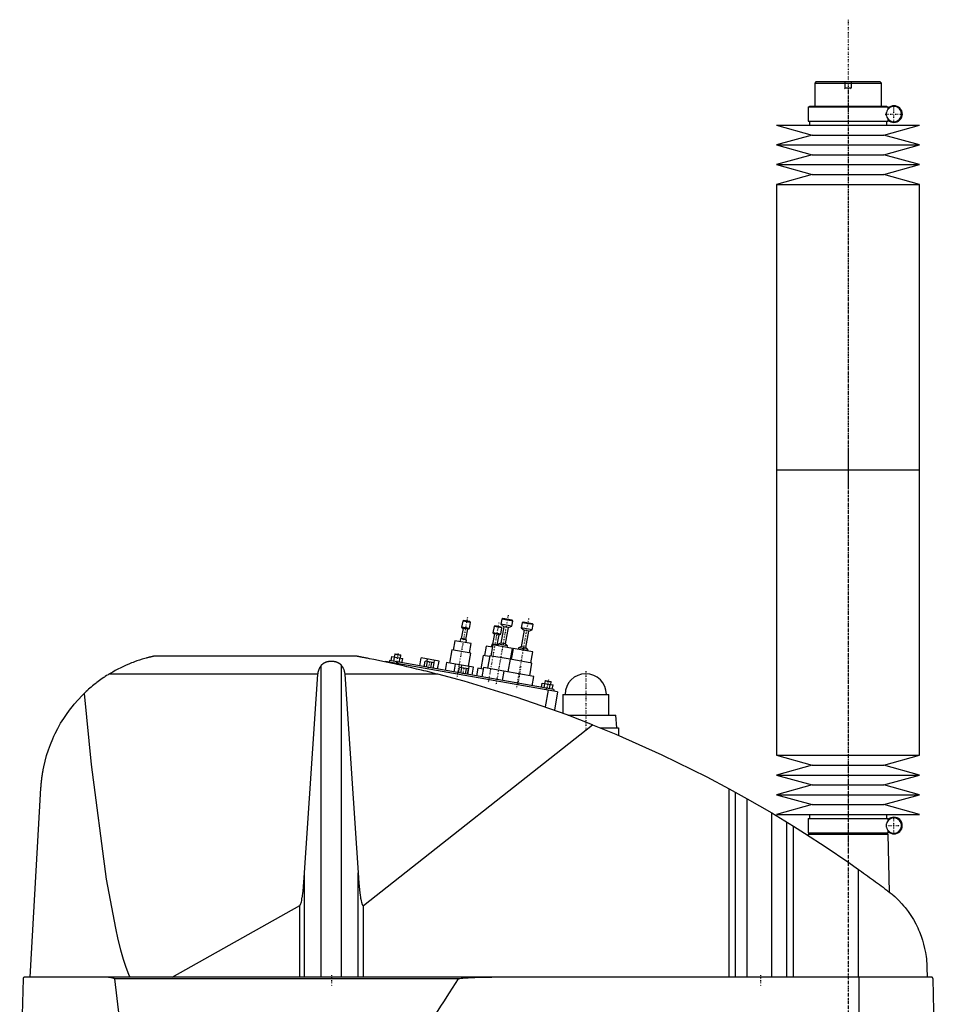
# Model space of a CAD drawing. Extents: x -186 to 906, y -1 to 1172.
# Tile 3 of 3: x 329 to 906, y 553 to 1172. Entities that reach past the tile are written whole.
import ezdxf

# ---------------------------------------------------------------- set-up
doc = ezdxf.new("R2010")
doc.units = 0
doc.linetypes.add('CENTER', pattern=[1.5, 0.45, -0.5, 0.05, -0.5])
for name, color, linetype in [('AM_0', 7, 'CONTINUOUS'), ('AM_10', 7, 'CONTINUOUS'), ('AM_7', 7, 'CENTER')]:
    doc.layers.add(name, color=color, linetype=linetype)

msp = doc.modelspace()

# ---------------------------------------------------------------- linework, layer by layer
at = {"layer": 'AM_0', "color": 7, "linetype": 'CONTINUOUS'}
for p, q in [((830, 1133), (829, 1132)), ((829, 1132), (829, 1117.5)), ((829, 1132), (871, 1132)), ((830, 1133), (870, 1133)), ((871, 1132), (870, 1133)), ((871, 1117.5), (871, 1132)), ((824.85, 1117), (824.85, 1108)), ((824.85, 1117), (875.15, 1117)), ((825.65, 1117.5), (825.65, 1117)), ((825.65, 1117.5), (874.35, 1117.5)), ((874.35, 1117), (874.35, 1117.5)), ((875.15, 1115.56), (875.15, 1117)), ((874.16, 1111.5), (874.16, 1113.5)), ((875.15, 1108), (875.15, 1109.44)), ((805, 1105.5), (827.5, 1099.3)), ((805, 1105.5), (895, 1105.5)), ((824.85, 1108), (875.15, 1108)), ((825.65, 1108), (825.65, 1105.5)), ((872.5, 1099.3), (895, 1105.5)), ((874.35, 1105.5), (874.35, 1108)), ((827.5, 1099.3), (805, 1093.1)), ((827.5, 1099.3), (872.5, 1099.3)), ((895, 1093.1), (872.5, 1099.3)), ((805, 1093.1), (827.5, 1086.9)), ((805, 1093.1), (895, 1093.1)), ((872.5, 1086.9), (895, 1093.1)), ((827.5, 1086.9), (805, 1080.7)), ((827.5, 1086.9), (872.5, 1086.9)), ((895, 1080.7), (872.5, 1086.9)), ((805, 1080.7), (827.5, 1074.5)), ((805, 1080.7), (895, 1080.7)), ((872.5, 1074.5), (895, 1080.7)), ((827.5, 1074.5), (805, 1068.3)), ((827.5, 1074.5), (872.5, 1074.5)), ((895, 1068.3), (872.5, 1074.5)), ((805, 1068.3), (805, 888.75)), ((805, 1068.3), (895, 1068.3)), ((895, 888.75), (895, 1068.3)), ((805, 888.75), (805, 709.2)), ((805, 888.75), (895, 888.75)), ((805, 888.75), (895, 888.75)), ((895, 709.2), (895, 888.75)), ((607.62, 793.62), (606.94, 789.78)), ((608.2, 794.03), (607.62, 793.62)), ((612.54, 792.75), (607.62, 793.62)), ((612.13, 793.33), (608.2, 794.03)), ((611.86, 788.91), (612.54, 792.75)), ((612.54, 792.75), (612.13, 793.33)), ((632.21, 794.87), (631.63, 791.62)), ((632.79, 795.27), (632.21, 794.87)), ((639.1, 793.65), (632.21, 794.87)), ((638.69, 794.23), (632.79, 795.27)), ((638.53, 790.4), (639.1, 793.65)), ((639.1, 793.65), (638.69, 794.23)), ((645.59, 793.02), (645.01, 792.61)), ((651.5, 791.97), (645.59, 793.02)), ((607.82, 789.01), (606.69, 782.61)), ((606.94, 789.78), (607.82, 789.01)), ((611.86, 788.91), (606.94, 789.78)), ((610.77, 788.49), (607.82, 789.01)), ((609.65, 782.09), (610.77, 788.49)), ((610.77, 788.49), (611.86, 788.91)), ((627.31, 790.15), (626.64, 786.31)), ((627.89, 790.55), (627.31, 790.15)), ((632.24, 789.28), (627.31, 790.15)), ((631.83, 789.86), (627.89, 790.55)), ((631.56, 785.44), (632.24, 789.28)), ((633.39, 790.09), (631.57, 779.75)), ((631.63, 791.62), (633.39, 790.09)), ((638.53, 790.4), (631.63, 791.62)), ((632.24, 789.28), (631.83, 789.86)), ((636.35, 789.57), (633.39, 790.09)), ((634.53, 779.23), (636.35, 789.57)), ((636.35, 789.57), (638.53, 790.4)), ((646.2, 787.83), (644.37, 777.49)), ((645.01, 792.61), (644.44, 789.36)), ((644.44, 789.36), (646.2, 787.83)), ((651.33, 788.15), (644.44, 789.36)), ((651.9, 791.4), (645.01, 792.61)), ((649.15, 787.31), (646.2, 787.83)), ((647.33, 776.97), (649.15, 787.31)), ((649.15, 787.31), (651.33, 788.15)), ((651.33, 788.15), (651.9, 791.4)), ((651.9, 791.4), (651.5, 791.97)), ((602.65, 781.29), (601.61, 775.39)), ((612.99, 779.47), (602.65, 781.29)), ((606.15, 782.4), (605.85, 780.73)), ((606.69, 782.61), (606.15, 782.4)), ((610.09, 781.71), (606.15, 782.4)), ((609.65, 782.09), (606.69, 782.61)), ((610.09, 781.71), (609.65, 782.09)), ((609.79, 780.04), (610.09, 781.71)), ((627.52, 785.54), (626.39, 779.14)), ((626.64, 786.31), (627.52, 785.54)), ((631.56, 785.44), (626.64, 786.31)), ((630.47, 785.02), (627.52, 785.54)), ((629.34, 778.62), (630.47, 785.02)), ((630.47, 785.02), (631.56, 785.44)), ((600.87, 775.52), (599.39, 767.15)), ((612.69, 773.43), (600.87, 775.52)), ((611.95, 773.56), (612.99, 779.47)), ((622.35, 777.82), (621.3, 771.91)), ((626.28, 777.13), (622.35, 777.82)), ((626.55, 778.6), (625.33, 771.71)), ((625.84, 778.93), (625.55, 777.26)), ((626.39, 779.14), (625.84, 778.93)), ((629.78, 778.24), (625.84, 778.93)), ((629.34, 778.62), (626.39, 779.14)), ((638.86, 776.43), (626.55, 778.6)), ((629.78, 778.24), (629.34, 778.62)), ((629.94, 779.12), (629.75, 778.04)), ((629.75, 778.04), (629.78, 778.24)), ((631.57, 779.75), (629.94, 779.12)), ((635.85, 778.08), (629.94, 779.12)), ((634.53, 779.23), (631.57, 779.75)), ((635.85, 778.08), (634.53, 779.23)), ((635.66, 777), (635.85, 778.08)), ((637.64, 769.54), (638.86, 776.43)), ((639.35, 776.35), (638.13, 769.45)), ((651.66, 774.18), (639.35, 776.35)), ((642.74, 776.87), (642.55, 775.78)), ((644.37, 777.49), (642.74, 776.87)), ((648.65, 775.82), (642.74, 776.87)), ((647.33, 776.97), (644.37, 777.49)), ((648.65, 775.82), (647.33, 776.97)), ((648.46, 774.74), (648.65, 775.82)), ((650.44, 767.28), (651.66, 774.18)), ((540.94, 771.5), (413.33, 771.5)), ((558.96, 768.18), (558.91, 767.91)), ((667.29, 749.08), (558.96, 768.18)), ((561.6, 768.73), (561.42, 767.75)), ((665, 750.5), (561.6, 768.73)), ((562.56, 768.56), (563.05, 771.32)), ((563.05, 771.32), (569.87, 770.12)), ((564.27, 768.26), (564.75, 771.02)), ((564.85, 772.78), (564.54, 771.06)), ((565.14, 772.98), (564.85, 772.78)), ((564.85, 772.78), (568.79, 772.08)), ((565.14, 772.98), (568.58, 772.37)), ((567.68, 767.66), (568.17, 770.42)), ((568.48, 770.36), (568.79, 772.08)), ((568.79, 772.08), (568.58, 772.37)), ((569.39, 767.36), (569.87, 770.12)), ((580.6, 765.38), (581.49, 770.4)), ((592.71, 768.42), (581.49, 770.4)), ((583.37, 764.89), (583.98, 768.34)), ((589.67, 767.34), (583.98, 768.34)), ((584.79, 764.64), (585.4, 768.09)), ((585.14, 768.14), (585.42, 769.71)), ((589.06, 763.89), (589.95, 768.91)), ((591.83, 763.4), (592.71, 768.42)), ((611.23, 765.16), (612.69, 773.43)), ((620.57, 772.04), (619.09, 763.67)), ((624.5, 771.35), (620.57, 772.04)), ((624.59, 771.84), (623.2, 763.96)), ((637.4, 769.58), (624.59, 771.84)), ((637.39, 769.58), (636, 761.71)), ((651.18, 767.15), (637.39, 769.58)), ((518.66, 569.6), (518.66, 765.71)), ((531.34, 569.6), (531.34, 765.71)), ((564.87, 767.14), (564.78, 766.64)), ((566.52, 767.86), (566.35, 766.88)), ((587.64, 764.14), (588.24, 767.59)), ((589.06, 763.89), (589.67, 767.34)), ((597.42, 767.49), (596.56, 762.57)), ((603.13, 766.49), (597.42, 767.49)), ((602.27, 761.56), (603.15, 766.58)), ((614.38, 764.6), (603.15, 766.58)), ((605.04, 761.07), (605.65, 764.52)), ((611.33, 763.52), (605.65, 764.52)), ((606.46, 760.82), (607.07, 764.27)), ((606.81, 764.32), (607.08, 765.89)), ((609.3, 760.32), (609.91, 763.77)), ((610.72, 760.07), (611.33, 763.52)), ((610.73, 760.07), (611.61, 765.09)), ((613.49, 759.58), (614.38, 764.6)), ((617.12, 764.02), (616.25, 759.1)), ((620.57, 763.41), (617.12, 764.02)), ((620.74, 764.4), (619.7, 758.49)), ((633.54, 762.14), (620.74, 764.4)), ((633.54, 762.14), (632.5, 756.23)), ((652.25, 758.84), (633.54, 762.14)), ((649.79, 759.27), (651.18, 767.15)), ((516.57, 760.16), (385.05, 760.16)), ((508.17, 635.23), (516.57, 760.16)), ((592.03, 760.16), (533.43, 760.16)), ((533.43, 760.16), (541.83, 635.23)), ((651.21, 752.93), (652.25, 758.84)), ((659.39, 756.1), (659.08, 754.38)), ((659.68, 756.31), (659.39, 756.1)), ((659.39, 756.1), (663.33, 755.41)), ((659.68, 756.31), (663.12, 755.7)), ((663.33, 755.41), (663.12, 755.7)), ((657.1, 751.89), (657.59, 754.64)), ((657.59, 754.64), (664.41, 753.44)), ((658.81, 751.59), (659.3, 754.34)), ((661.38, 750.12), (659.53, 739.63)), ((660.08, 751.37), (659.9, 750.38)), ((662.22, 750.99), (662.71, 753.74)), ((663.02, 753.69), (663.33, 755.41)), ((663.93, 750.69), (664.41, 753.44)), ((665, 750.5), (664.83, 749.52)), ((667.29, 749.08), (665.26, 737.59)), ((670.5, 747.5), (670.5, 735.67)), ((670.5, 747.5), (699.5, 747.5)), ((699.5, 734.5), (699.5, 747.5)), ((673.65, 734.5), (704, 734.5)), ((704.5, 726.5), (704, 734.5)), ((545.22, 614.75), (689.33, 728.44)), ((694.16, 726.5), (705.65, 726.5)), ((705.65, 726.5), (705.65, 721.73)), ((805, 709.2), (827.5, 703)), ((805, 709.2), (895, 709.2)), ((872.5, 703), (895, 709.2)), ((827.5, 703), (805, 696.8)), ((827.5, 703), (872.5, 703)), ((895, 696.8), (872.5, 703)), ((805, 696.8), (827.5, 690.6)), ((805, 696.8), (895, 696.8)), ((872.5, 690.6), (895, 696.8)), ((335.65, 569.6), (342.34, 688.56)), ((775.22, 569.6), (775.22, 688.17)), ((775.22, 688.17), (786.56, 681.89)), ((827.5, 690.6), (805, 684.4)), ((827.5, 690.6), (872.5, 690.6)), ((895, 684.4), (872.5, 690.6)), ((779.22, 569.6), (779.22, 685.98)), ((786.56, 569.6), (786.56, 681.89)), ((786.56, 681.89), (801.96, 672.97)), ((805, 684.4), (827.5, 678.2)), ((805, 684.4), (895, 684.4)), ((872.5, 678.2), (895, 684.4)), ((827.5, 678.2), (805, 672)), ((827.5, 678.2), (872.5, 678.2)), ((895, 672), (872.5, 678.2)), ((801.96, 569.6), (801.96, 672.97)), ((801.96, 672.97), (815.65, 664.64)), ((805, 672), (895, 672)), ((824.85, 669.5), (824.85, 660.5)), ((824.85, 669.5), (875.15, 669.5)), ((825.65, 672), (825.65, 669.5)), ((874.35, 669.5), (874.35, 672)), ((875.15, 668.06), (875.15, 669.5)), ((811.52, 569.6), (811.52, 667.2)), ((815.65, 569.6), (815.65, 664.64)), ((874.16, 664), (874.16, 666)), ((824.83, 659.5), (824.81, 658.86)), ((824.83, 659.5), (875.17, 659.5)), ((824.85, 660.5), (875.15, 660.5)), ((825.65, 660.5), (825.65, 660)), ((825.65, 660), (874.35, 660)), ((825.83, 660), (825.83, 659.5)), ((874.17, 659.5), (874.17, 660)), ((874.35, 660), (874.35, 660.5)), ((875.15, 660.5), (875.15, 661.94)), ((876.04, 623.15), (875.17, 659.5)), ((508.17, 569.6), (508.17, 635.23)), ((541.83, 569.6), (541.83, 635.23)), ((856.53, 569.6), (856.53, 637.45)), ((424.82, 569.6), (505.15, 614.71)), ((505.15, 569.6), (505.15, 614.71)), ((545.22, 569.6), (545.22, 614.75)), ((899.63, 575.62), (899.77, 569.6)), ((331.05, 568.63), (328.96, 487.5)), ((902.45, 569.6), (332.05, 569.6)), ((604.88, 568.63), (388.61, 568.63)), ((857.01, 487.5), (857.01, 569.6)), ((905.5, 487.5), (903.45, 568.63))]:
    msp.add_line(p, q, dxfattribs=at)
for points in [[(413.33, 771.5, 0), (413.33, 771.5, 0), (413.33, 771.5, 0), (413.33, 771.5, 0), (413.33, 771.5, 0), (413.33, 771.5, 0), (413.32, 771.5, 0), (413.32, 771.5, 0), (413.31, 771.5, 0), (413.3, 771.49, 0), (413.3, 771.49, 0), (413.29, 771.49, 0), (413.29, 771.49, 0), (413.28, 771.49, 0), (413.27, 771.49, 0), (413.26, 771.48, 0), (413.24, 771.48, 0), (413.23, 771.48, 0), (413.22, 771.48, 0), (413.22, 771.48, 0), (413.2, 771.47, 0), (413.19, 771.47, 0), (413.18, 771.47, 0), (413.17, 771.47, 0), (413.15, 771.46, 0), (413.13, 771.46, 0), (413.13, 771.46, 0), (413.12, 771.45, 0), (413.1, 771.45, 0), (413.07, 771.44, 0), (413.05, 771.44, 0), (413.03, 771.44, 0), (413.01, 771.43, 0), (413, 771.43, 0), (412.99, 771.42, 0), (412.96, 771.42, 0), (412.94, 771.41, 0), (412.91, 771.41, 0), (412.89, 771.4, 0), (412.86, 771.4, 0), (412.84, 771.39, 0), (412.83, 771.39, 0), (412.8, 771.39, 0), (412.78, 771.38, 0), (412.67, 771.36, 0), (412.48, 771.31, 0), (412.28, 771.27, 0), (412.18, 771.24, 0), (412.07, 771.22, 0), (411.86, 771.17, 0), (411.65, 771.12, 0), (411.42, 771.07, 0), (411.19, 771.01, 0), (410.95, 770.96, 0), (410.83, 770.93, 0), (410.71, 770.9, 0), (410.46, 770.83, 0), (410.2, 770.77, 0), (410.07, 770.74, 0), (409.94, 770.7, 0), (409.68, 770.64, 0), (409.41, 770.57, 0), (409.28, 770.53, 0), (409.14, 770.5, 0), (408.87, 770.42, 0), (408.6, 770.35, 0), (407.62, 770.08, 0), (405.96, 769.59, 0), (404.36, 769.09, 0), (402.74, 768.54, 0), (401.07, 767.95, 0), (400.23, 767.63, 0), (399.37, 767.3, 0), (397.66, 766.61, 0), (395.93, 765.87, 0), (394.2, 765.08, 0), (392.47, 764.26, 0), (390.77, 763.4, 0), (389.92, 762.95, 0), (389.09, 762.5, 0), (387.44, 761.58, 0), (385.83, 760.64, 0), (385.05, 760.16, 0)], [(518.66, 765.71, 0), (518.7, 765.76, 0), (518.77, 765.86, 0), (518.85, 765.95, 0), (518.89, 766, 0), (518.93, 766.05, 0), (519.01, 766.14, 0), (519.09, 766.24, 0), (519.18, 766.33, 0), (519.27, 766.42, 0), (519.37, 766.51, 0), (519.41, 766.56, 0), (519.46, 766.6, 0), (519.56, 766.69, 0), (519.66, 766.77, 0), (519.76, 766.85, 0), (519.86, 766.93, 0), (519.97, 767.01, 0), (520.02, 767.05, 0), (520.07, 767.09, 0), (520.18, 767.16, 0), (520.29, 767.23, 0), (520.34, 767.26, 0), (520.4, 767.3, 0), (520.51, 767.36, 0), (520.61, 767.42, 0), (520.67, 767.45, 0), (520.72, 767.48, 0), (520.83, 767.54, 0), (520.95, 767.59, 0), (521.06, 767.65, 0), (521.18, 767.7, 0), (521.3, 767.75, 0), (521.36, 767.78, 0), (521.42, 767.8, 0), (521.54, 767.85, 0), (521.67, 767.9, 0), (521.79, 767.94, 0), (521.92, 767.99, 0), (522.05, 768.03, 0), (522.12, 768.05, 0), (522.19, 768.07, 0), (522.32, 768.1, 0), (522.45, 768.14, 0), (522.59, 768.17, 0), (522.72, 768.2, 0), (522.86, 768.23, 0), (522.93, 768.25, 0), (523, 768.26, 0), (523.14, 768.28, 0), (523.28, 768.31, 0), (523.41, 768.33, 0), (523.55, 768.35, 0), (523.69, 768.37, 0), (523.76, 768.37, 0), (523.83, 768.38, 0), (523.97, 768.4, 0), (524.11, 768.41, 0), (524.25, 768.42, 0), (524.39, 768.43, 0), (524.53, 768.43, 0), (524.59, 768.44, 0), (524.66, 768.44, 0), (524.8, 768.44, 0), (524.93, 768.44, 0), (525, 768.44, 0), (525.07, 768.44, 0), (525.2, 768.44, 0), (525.34, 768.44, 0), (525.41, 768.44, 0), (525.47, 768.43, 0), (525.61, 768.43, 0), (525.75, 768.42, 0), (525.89, 768.41, 0), (526.03, 768.4, 0), (526.17, 768.38, 0), (526.24, 768.37, 0), (526.31, 768.37, 0), (526.45, 768.35, 0), (526.59, 768.33, 0), (526.72, 768.31, 0), (526.86, 768.28, 0), (527, 768.26, 0), (527.07, 768.25, 0), (527.14, 768.23, 0), (527.28, 768.2, 0), (527.41, 768.17, 0), (527.55, 768.14, 0), (527.68, 768.1, 0), (527.81, 768.07, 0), (527.88, 768.05, 0), (527.95, 768.03, 0), (528.08, 767.99, 0), (528.21, 767.94, 0), (528.33, 767.9, 0), (528.46, 767.85, 0), (528.58, 767.8, 0), (528.64, 767.78, 0), (528.7, 767.75, 0), (528.82, 767.7, 0), (528.94, 767.65, 0), (529.05, 767.59, 0), (529.17, 767.54, 0), (529.28, 767.48, 0), (529.33, 767.45, 0), (529.39, 767.42, 0), (529.49, 767.36, 0), (529.6, 767.3, 0), (529.66, 767.26, 0), (529.71, 767.23, 0), (529.82, 767.16, 0), (529.93, 767.09, 0), (529.98, 767.05, 0), (530.03, 767.01, 0), (530.14, 766.93, 0), (530.24, 766.85, 0), (530.34, 766.77, 0), (530.44, 766.69, 0), (530.54, 766.6, 0), (530.59, 766.56, 0), (530.63, 766.51, 0), (530.73, 766.42, 0), (530.82, 766.33, 0), (530.91, 766.24, 0), (530.99, 766.14, 0), (531.07, 766.05, 0), (531.11, 766, 0), (531.15, 765.95, 0), (531.23, 765.86, 0), (531.3, 765.76, 0), (531.34, 765.71, 0)], [(592.03, 760.16, 0), (590.59, 760.53, 0), (587.67, 761.27, 0), (584.69, 762.01, 0), (583.19, 762.37, 0), (581.68, 762.74, 0), (578.64, 763.47, 0), (575.58, 764.19, 0), (572.52, 764.91, 0), (569.46, 765.6, 0), (566.41, 766.28, 0), (564.9, 766.62, 0), (563.39, 766.95, 0), (560.41, 767.59, 0), (557.47, 768.21, 0), (554.59, 768.81, 0), (551.78, 769.39, 0), (549.05, 769.93, 0), (547.64, 770.21, 0), (547.41, 770.26, 0), (546.93, 770.35, 0), (546.46, 770.44, 0), (546.22, 770.49, 0), (545.99, 770.53, 0), (545.52, 770.63, 0), (545.06, 770.71, 0), (544.6, 770.8, 0), (544.16, 770.89, 0), (543.73, 770.97, 0), (543.52, 771.01, 0), (543.31, 771.05, 0), (542.91, 771.13, 0), (542.53, 771.2, 0), (542.32, 771.24, 0), (542.26, 771.25, 0), (542.2, 771.26, 0), (542.17, 771.27, 0), (542.14, 771.27, 0), (542.08, 771.28, 0), (542.03, 771.29, 0), (541.97, 771.31, 0), (541.91, 771.32, 0), (541.86, 771.33, 0), (541.83, 771.33, 0), (541.8, 771.34, 0), (541.74, 771.35, 0), (541.69, 771.36, 0), (541.64, 771.37, 0), (541.58, 771.38, 0), (541.53, 771.39, 0), (541.51, 771.39, 0), (541.48, 771.4, 0), (541.44, 771.41, 0), (541.39, 771.41, 0), (541.37, 771.42, 0), (541.35, 771.42, 0), (541.3, 771.43, 0), (541.26, 771.44, 0), (541.24, 771.44, 0), (541.22, 771.45, 0), (541.19, 771.45, 0), (541.15, 771.46, 0), (541.12, 771.47, 0), (541.09, 771.47, 0), (541.06, 771.48, 0), (541.05, 771.48, 0), (541.04, 771.48, 0), (541.02, 771.48, 0), (541, 771.49, 0), (540.98, 771.49, 0), (540.96, 771.49, 0), (540.95, 771.5, 0), (540.95, 771.5, 0), (540.94, 771.5, 0), (540.94, 771.5, 0), (540.94, 771.5, 0), (540.94, 771.5, 0)], [(516.57, 760.16, 0), (516.58, 760.32, 0), (516.61, 760.65, 0), (516.66, 760.97, 0), (516.68, 761.13, 0), (516.71, 761.3, 0), (516.78, 761.62, 0), (516.85, 761.94, 0), (516.94, 762.26, 0), (517.03, 762.57, 0), (517.14, 762.89, 0), (517.2, 763.04, 0), (517.26, 763.2, 0), (517.39, 763.51, 0), (517.52, 763.81, 0), (517.67, 764.11, 0), (517.83, 764.41, 0), (518, 764.71, 0), (518.08, 764.86, 0), (518.17, 765, 0), (518.36, 765.29, 0), (518.56, 765.57, 0), (518.66, 765.71, 0)], [(531.34, 765.71, 0), (531.44, 765.57, 0), (531.64, 765.29, 0), (531.83, 765, 0), (531.92, 764.86, 0), (532, 764.71, 0), (532.17, 764.41, 0), (532.33, 764.11, 0), (532.48, 763.81, 0), (532.61, 763.51, 0), (532.74, 763.2, 0), (532.8, 763.04, 0), (532.86, 762.89, 0), (532.97, 762.57, 0), (533.06, 762.26, 0), (533.15, 761.94, 0), (533.22, 761.62, 0), (533.29, 761.3, 0), (533.32, 761.13, 0), (533.34, 760.97, 0), (533.39, 760.65, 0), (533.42, 760.32, 0), (533.43, 760.16, 0)], [(385.05, 760.16, 0), (384.58, 759.87, 0), (383.66, 759.29, 0), (382.74, 758.69, 0), (382.28, 758.39, 0), (381.83, 758.08, 0), (380.93, 757.47, 0), (380.03, 756.84, 0), (379.14, 756.2, 0), (378.26, 755.55, 0), (377.39, 754.89, 0), (376.96, 754.55, 0), (376.53, 754.21, 0), (375.67, 753.53, 0), (374.82, 752.84, 0), (373.98, 752.14, 0), (373.15, 751.42, 0), (372.33, 750.7, 0), (371.92, 750.33, 0), (371.52, 749.97, 0), (370.71, 749.22, 0), (369.92, 748.47, 0), (369.53, 748.09, 0)], [(689.33, 728.44, 0), (673.4, 734.59, 0), (641.19, 745.86, 0), (608.52, 755.74, 0), (592.03, 760.16, 0)], [(342.34, 688.56, 0), (342.36, 688.89, 0), (342.4, 689.54, 0), (342.45, 690.19, 0), (342.47, 690.52, 0), (342.5, 690.84, 0), (342.56, 691.49, 0), (342.62, 692.13, 0), (342.68, 692.78, 0), (342.75, 693.42, 0), (342.82, 694.06, 0), (342.86, 694.37, 0), (342.9, 694.69, 0), (342.98, 695.33, 0), (343.07, 695.96, 0), (343.16, 696.59, 0), (343.25, 697.21, 0), (343.35, 697.84, 0), (343.4, 698.15, 0), (343.45, 698.46, 0), (343.56, 699.09, 0), (343.67, 699.71, 0), (343.73, 700.01, 0), (344.09, 701.86, 0), (344.93, 705.5, 0), (345.91, 709.08, 0), (347.03, 712.6, 0), (348.3, 716.06, 0), (349.7, 719.46, 0), (350.45, 721.14, 0), (351.24, 722.81, 0), (352.91, 726.09, 0), (354.72, 729.3, 0), (356.67, 732.43, 0), (358.74, 735.49, 0), (360.93, 738.46, 0), (362.07, 739.91, 0), (363.25, 741.34, 0), (365.68, 744.12, 0), (368.22, 746.79, 0), (369.53, 748.09, 0)], [(369.53, 748.09, 0), (374, 703.31, 0), (383.41, 631.3, 0), (389.13, 600.55, 0), (390.78, 593.33, 0), (392.45, 586.82, 0), (393.28, 583.82, 0), (394.12, 581.01, 0), (395.8, 575.91, 0), (397.49, 571.52, 0), (398.33, 569.6, 0)], [(689.33, 728.44, 0), (703.96, 722.45, 0), (732.87, 709.58, 0), (761.24, 695.59, 0), (775.22, 688.17, 0)], [(815.65, 664.64, 0), (822.58, 660.29, 0), (836.3, 651.36, 0), (849.84, 642.16, 0), (856.53, 637.45, 0)], [(505.15, 614.71, 0), (505.16, 614.71, 0), (505.16, 614.71, 0), (505.17, 614.72, 0), (505.17, 614.72, 0), (505.17, 614.72, 0), (505.18, 614.72, 0), (505.18, 614.73, 0), (505.19, 614.73, 0), (505.19, 614.73, 0), (505.2, 614.74, 0), (505.2, 614.74, 0), (505.2, 614.74, 0), (505.21, 614.74, 0), (505.21, 614.75, 0), (505.23, 614.76, 0), (505.25, 614.78, 0), (505.26, 614.79, 0), (505.29, 614.82, 0), (505.32, 614.85, 0), (505.35, 614.89, 0), (505.38, 614.93, 0), (505.41, 614.98, 0), (505.43, 615, 0), (505.44, 615.02, 0), (505.47, 615.07, 0), (505.5, 615.13, 0), (505.53, 615.18, 0), (505.56, 615.24, 0), (505.59, 615.31, 0), (505.61, 615.34, 0), (505.62, 615.37, 0), (505.65, 615.44, 0), (505.68, 615.52, 0), (505.7, 615.56, 0), (505.71, 615.6, 0), (505.74, 615.68, 0), (505.77, 615.76, 0), (505.79, 615.8, 0), (505.8, 615.85, 0), (505.83, 615.94, 0), (505.86, 616.03, 0), (505.97, 616.38, 0), (506.15, 617.08, 0), (506.32, 617.9, 0), (506.5, 618.83, 0), (506.67, 619.88, 0), (506.76, 620.44, 0), (506.84, 621.04, 0), (507.01, 622.31, 0), (507.17, 623.69, 0), (507.73, 629.38, 0), (508.17, 635.23, 0)], [(541.83, 635.23, 0), (542.32, 628.77, 0), (542.95, 622.66, 0), (543.13, 621.22, 0), (543.32, 619.92, 0), (543.42, 619.32, 0), (543.52, 618.75, 0), (543.71, 617.73, 0), (543.91, 616.86, 0), (544.11, 616.13, 0), (544.22, 615.77, 0), (544.26, 615.67, 0), (544.29, 615.59, 0), (544.31, 615.54, 0), (544.32, 615.5, 0), (544.36, 615.42, 0), (544.39, 615.34, 0), (544.42, 615.27, 0), (544.46, 615.2, 0), (544.49, 615.14, 0), (544.51, 615.11, 0), (544.52, 615.08, 0), (544.56, 615.02, 0), (544.59, 614.97, 0), (544.61, 614.94, 0), (544.63, 614.92, 0), (544.66, 614.88, 0), (544.69, 614.84, 0), (544.71, 614.82, 0), (544.73, 614.8, 0), (544.76, 614.77, 0), (544.78, 614.75, 0), (544.79, 614.75, 0), (544.79, 614.74, 0), (544.79, 614.74, 0), (544.8, 614.74, 0), (544.8, 614.74, 0), (544.81, 614.73, 0), (544.81, 614.73, 0), (544.82, 614.72, 0), (544.83, 614.72, 0), (544.83, 614.72, 0), (544.83, 614.72, 0), (544.84, 614.71, 0), (544.84, 614.71, 0), (544.85, 614.71, 0), (544.85, 614.7, 0), (544.86, 614.7, 0), (544.86, 614.7, 0), (544.87, 614.7, 0), (544.87, 614.7, 0), (544.88, 614.69, 0), (544.88, 614.69, 0), (544.89, 614.69, 0), (544.89, 614.69, 0), (544.9, 614.69, 0), (544.9, 614.68, 0), (544.9, 614.68, 0), (544.91, 614.68, 0), (544.91, 614.68, 0), (544.92, 614.68, 0), (544.92, 614.68, 0), (544.93, 614.68, 0), (544.93, 614.68, 0), (544.93, 614.67, 0), (544.94, 614.67, 0), (544.94, 614.67, 0), (544.95, 614.67, 0), (544.96, 614.67, 0), (544.96, 614.67, 0), (544.96, 614.67, 0), (544.97, 614.67, 0), (544.97, 614.67, 0), (544.98, 614.67, 0), (544.98, 614.67, 0), (544.99, 614.67, 0), (544.99, 614.67, 0), (545, 614.67, 0), (545, 614.67, 0), (545.01, 614.67, 0), (545.01, 614.67, 0), (545.02, 614.67, 0), (545.02, 614.67, 0), (545.03, 614.67, 0), (545.03, 614.67, 0), (545.03, 614.67, 0), (545.04, 614.67, 0), (545.05, 614.67, 0), (545.05, 614.67, 0), (545.06, 614.67, 0), (545.06, 614.67, 0), (545.07, 614.67, 0), (545.07, 614.67, 0), (545.07, 614.68, 0), (545.08, 614.68, 0), (545.08, 614.68, 0), (545.09, 614.68, 0), (545.1, 614.68, 0), (545.1, 614.68, 0), (545.1, 614.68, 0), (545.11, 614.69, 0), (545.11, 614.69, 0), (545.12, 614.69, 0), (545.12, 614.69, 0), (545.12, 614.69, 0), (545.13, 614.7, 0), (545.13, 614.7, 0), (545.14, 614.7, 0), (545.14, 614.7, 0), (545.15, 614.71, 0), (545.15, 614.71, 0), (545.16, 614.71, 0), (545.16, 614.71, 0), (545.17, 614.72, 0), (545.17, 614.72, 0), (545.17, 614.72, 0), (545.18, 614.73, 0), (545.19, 614.73, 0), (545.19, 614.73, 0), (545.2, 614.74, 0), (545.2, 614.74, 0), (545.2, 614.74, 0), (545.21, 614.75, 0), (545.21, 614.75, 0), (545.22, 614.75, 0)], [(856.53, 637.45, 0), (857.18, 637, 0), (858.46, 636.08, 0), (859.75, 635.16, 0), (860.38, 634.7, 0), (861.02, 634.24, 0), (862.29, 633.33, 0), (863.54, 632.42, 0), (864.79, 631.51, 0), (866.03, 630.6, 0), (867.25, 629.7, 0), (867.86, 629.26, 0), (868.47, 628.81, 0), (869.67, 627.92, 0), (870.86, 627.04, 0), (872.03, 626.16, 0), (873.19, 625.3, 0), (874.33, 624.44, 0), (874.89, 624.01, 0), (875.45, 623.59, 0), (876.56, 622.75, 0), (877.65, 621.93, 0), (878.19, 621.52, 0)], [(878.19, 621.52, 0), (879.41, 620.42, 0), (881.74, 618.15, 0), (883.91, 615.81, 0), (884.94, 614.61, 0), (885.93, 613.4, 0), (887.8, 610.92, 0), (889.52, 608.41, 0), (891.09, 605.85, 0), (892.52, 603.27, 0), (893.8, 600.67, 0), (894.38, 599.37, 0), (894.93, 598.07, 0), (895.93, 595.48, 0), (896.8, 592.89, 0), (897.54, 590.32, 0), (898.16, 587.76, 0), (898.67, 585.21, 0), (898.88, 583.94, 0), (899.07, 582.67, 0), (899.26, 581.15, 0), (899.31, 580.72, 0), (899.35, 580.27, 0), (899.37, 580.05, 0), (899.39, 579.83, 0), (899.43, 579.37, 0), (899.47, 578.91, 0), (899.5, 578.44, 0), (899.53, 577.96, 0), (899.56, 577.47, 0), (899.58, 577.22, 0), (899.59, 576.97, 0), (899.61, 576.44, 0), (899.63, 575.9, 0), (899.63, 575.62, 0)], [(332.05, 569.6, 0), (332.02, 569.6, 0), (331.96, 569.6, 0), (331.89, 569.59, 0), (331.86, 569.58, 0), (331.83, 569.58, 0), (331.77, 569.56, 0), (331.71, 569.54, 0), (331.64, 569.51, 0), (331.58, 569.48, 0), (331.52, 569.45, 0), (331.49, 569.43, 0), (331.46, 569.41, 0), (331.4, 569.36, 0), (331.34, 569.31, 0), (331.29, 569.25, 0), (331.24, 569.18, 0), (331.21, 569.14, 0), (331.2, 569.13, 0), (331.19, 569.11, 0), (331.19, 569.1, 0), (331.18, 569.1, 0), (331.17, 569.08, 0), (331.17, 569.07, 0), (331.16, 569.06, 0), (331.16, 569.05, 0), (331.15, 569.03, 0), (331.14, 569.01, 0), (331.14, 569.01, 0), (331.13, 569, 0), (331.12, 568.98, 0), (331.12, 568.96, 0), (331.11, 568.94, 0), (331.1, 568.92, 0), (331.09, 568.89, 0), (331.09, 568.88, 0), (331.09, 568.87, 0), (331.08, 568.85, 0), (331.08, 568.82, 0), (331.07, 568.8, 0), (331.07, 568.78, 0), (331.07, 568.78, 0), (331.06, 568.77, 0), (331.06, 568.77, 0), (331.06, 568.77, 0), (331.06, 568.76, 0), (331.06, 568.76, 0), (331.06, 568.75, 0), (331.06, 568.75, 0), (331.06, 568.74, 0), (331.06, 568.74, 0), (331.06, 568.74, 0), (331.06, 568.73, 0), (331.06, 568.73, 0), (331.06, 568.72, 0), (331.06, 568.72, 0), (331.06, 568.71, 0), (331.06, 568.71, 0), (331.06, 568.71, 0), (331.06, 568.7, 0), (331.05, 568.7, 0), (331.05, 568.69, 0), (331.05, 568.69, 0), (331.05, 568.68, 0), (331.05, 568.68, 0), (331.05, 568.67, 0), (331.05, 568.67, 0), (331.05, 568.67, 0), (331.05, 568.66, 0), (331.05, 568.66, 0), (331.05, 568.65, 0), (331.05, 568.64, 0), (331.05, 568.64, 0), (331.05, 568.64, 0), (331.05, 568.63, 0), (331.05, 568.63, 0), (331.05, 568.63, 0)], [(384.85, 569.6, 0), (384.95, 569.6, 0), (385.17, 569.6, 0), (385.38, 569.59, 0), (385.5, 569.58, 0), (385.61, 569.58, 0), (385.83, 569.56, 0), (386.06, 569.54, 0), (386.29, 569.51, 0), (386.51, 569.48, 0), (386.74, 569.45, 0), (386.85, 569.43, 0), (386.97, 569.41, 0), (387.19, 569.36, 0), (387.41, 569.31, 0), (387.62, 569.26, 0), (387.83, 569.19, 0), (387.94, 569.15, 0), (387.98, 569.13, 0), (388.01, 569.12, 0), (388.03, 569.11, 0), (388.04, 569.11, 0), (388.08, 569.09, 0), (388.11, 569.08, 0), (388.13, 569.07, 0), (388.15, 569.06, 0), (388.18, 569.05, 0), (388.21, 569.03, 0), (388.23, 569.02, 0), (388.25, 569.01, 0), (388.28, 568.99, 0), (388.31, 568.97, 0), (388.35, 568.95, 0), (388.38, 568.93, 0), (388.41, 568.91, 0), (388.42, 568.9, 0), (388.44, 568.88, 0), (388.47, 568.86, 0), (388.49, 568.84, 0), (388.52, 568.81, 0), (388.53, 568.79, 0), (388.54, 568.79, 0), (388.54, 568.78, 0), (388.54, 568.78, 0), (388.54, 568.78, 0), (388.55, 568.77, 0), (388.55, 568.77, 0), (388.55, 568.76, 0), (388.56, 568.76, 0), (388.56, 568.75, 0), (388.56, 568.75, 0), (388.57, 568.75, 0), (388.57, 568.74, 0), (388.57, 568.74, 0), (388.57, 568.73, 0), (388.58, 568.73, 0), (388.58, 568.73, 0), (388.58, 568.72, 0), (388.58, 568.72, 0), (388.58, 568.71, 0), (388.59, 568.71, 0), (388.59, 568.7, 0), (388.59, 568.7, 0), (388.59, 568.69, 0), (388.6, 568.68, 0), (388.6, 568.68, 0), (388.6, 568.68, 0), (388.6, 568.67, 0), (388.6, 568.67, 0), (388.6, 568.66, 0), (388.6, 568.65, 0), (388.61, 568.65, 0), (388.61, 568.65, 0), (388.61, 568.64, 0), (388.61, 568.64, 0), (388.61, 568.63, 0), (388.61, 568.63, 0)], [(388.61, 568.63, 0), (391.63, 543.92, 0)], [(539.11, 487.5, 0), (540.94, 489.03, 0), (544.59, 492.2, 0), (548.25, 495.54, 0), (550.07, 497.28, 0), (551.9, 499.05, 0), (555.56, 502.73, 0), (559.21, 506.57, 0), (562.86, 510.57, 0), (566.52, 514.75, 0), (570.17, 519.09, 0), (572, 521.32, 0), (573.83, 523.6, 0), (577.48, 528.27, 0), (581.13, 533.11, 0), (584.79, 538.12, 0), (588.44, 543.29, 0), (592.09, 548.63, 0), (593.92, 551.36, 0), (595.75, 554.13, 0), (599.4, 559.81, 0), (603.05, 565.65, 0), (604.88, 568.63, 0)], [(604.88, 568.63, 0), (604.88, 568.63, 0), (604.88, 568.63, 0), (604.88, 568.63, 0), (604.88, 568.63, 0), (604.88, 568.63, 0), (604.88, 568.63, 0), (604.88, 568.63, 0), (604.88, 568.63, 0), (604.89, 568.64, 0), (604.89, 568.64, 0), (604.89, 568.64, 0), (604.89, 568.65, 0), (604.9, 568.65, 0), (604.9, 568.65, 0), (604.9, 568.66, 0), (604.91, 568.66, 0), (604.91, 568.66, 0), (604.91, 568.66, 0), (604.92, 568.66, 0), (604.92, 568.67, 0), (604.93, 568.67, 0), (604.93, 568.67, 0), (604.94, 568.68, 0), (604.94, 568.68, 0), (604.94, 568.68, 0), (604.94, 568.68, 0), (604.95, 568.68, 0), (604.95, 568.69, 0), (604.97, 568.69, 0), (605, 568.71, 0), (605.03, 568.72, 0), (605.06, 568.73, 0), (605.09, 568.74, 0), (605.12, 568.75, 0), (605.13, 568.75, 0), (605.15, 568.76, 0), (605.18, 568.76, 0), (605.21, 568.77, 0), (605.31, 568.8, 0), (605.41, 568.82, 0), (605.5, 568.83, 0), (605.7, 568.87, 0), (605.89, 568.9, 0), (606.58, 568.98, 0), (607.7, 569.09, 0), (608.26, 569.13, 0), (608.82, 569.17, 0), (609.97, 569.24, 0), (611.14, 569.3, 0), (615.33, 569.45, 0), (622.51, 569.59, 0), (625.92, 569.6, 0)], [(903.45, 568.63, 0), (903.45, 568.63, 0), (903.45, 568.63, 0), (903.45, 568.64, 0), (903.45, 568.64, 0), (903.45, 568.64, 0), (903.45, 568.65, 0), (903.45, 568.65, 0), (903.45, 568.66, 0), (903.45, 568.67, 0), (903.45, 568.67, 0), (903.45, 568.67, 0), (903.45, 568.68, 0), (903.45, 568.68, 0), (903.45, 568.69, 0), (903.45, 568.69, 0), (903.45, 568.7, 0), (903.44, 568.7, 0), (903.44, 568.71, 0), (903.44, 568.71, 0), (903.44, 568.71, 0), (903.44, 568.72, 0), (903.44, 568.72, 0), (903.44, 568.72, 0), (903.44, 568.73, 0), (903.44, 568.73, 0), (903.44, 568.74, 0), (903.44, 568.74, 0), (903.44, 568.74, 0), (903.44, 568.75, 0), (903.44, 568.75, 0), (903.44, 568.76, 0), (903.44, 568.76, 0), (903.44, 568.77, 0), (903.44, 568.77, 0), (903.43, 568.77, 0), (903.43, 568.78, 0), (903.43, 568.79, 0), (903.43, 568.82, 0), (903.42, 568.84, 0), (903.41, 568.87, 0), (903.41, 568.88, 0), (903.41, 568.89, 0), (903.4, 568.91, 0), (903.39, 568.93, 0), (903.39, 568.95, 0), (903.38, 568.97, 0), (903.37, 568.99, 0), (903.37, 569, 0), (903.36, 569.01, 0), (903.35, 569.03, 0), (903.35, 569.04, 0), (903.34, 569.05, 0), (903.34, 569.06, 0), (903.33, 569.08, 0), (903.32, 569.09, 0), (903.32, 569.1, 0), (903.31, 569.11, 0), (903.3, 569.12, 0), (903.3, 569.13, 0), (903.27, 569.18, 0), (903.21, 569.24, 0), (903.16, 569.3, 0), (903.1, 569.36, 0), (903.05, 569.4, 0), (903.02, 569.42, 0), (902.99, 569.44, 0), (902.93, 569.48, 0), (902.86, 569.51, 0), (902.8, 569.54, 0), (902.74, 569.56, 0), (902.67, 569.57, 0), (902.64, 569.58, 0), (902.61, 569.59, 0), (902.54, 569.6, 0), (902.48, 569.6, 0), (902.45, 569.6, 0)]]:
    msp.add_polyline3d(points, dxfattribs=at)
for centre, radius, start, end in [((878.85, 1112.5), 4.8, 192.07548, 167.92452), ((878.85, 1112.5), 5.25, 225.18969, 134.81031), ((685, 747.5), 13, 0, 180), ((878.85, 665), 4.8, 192.07548, 167.92452), ((878.85, 665), 5.25, 225.18969, 134.81031)]:
    msp.add_arc(centre, radius, start, end, dxfattribs=at)
at = {"layer": 'AM_10', "color": 7, "linetype": 'CONTINUOUS'}
for p, q in [((848, 1133), (848, 1129)), ((848.38, 1128.34), (848, 1129)), ((848, 1129), (852, 1129)), ((851.62, 1128.34), (852, 1129)), ((852, 1133), (852, 1129))]:
    msp.add_line(p, q, dxfattribs=at)
at = {"layer": 'AM_7', "color": 4, "linetype": 'CENTER'}
for p, q in [((850, 1171.88), (850, 316.62)), ((850, 1128.94), (850, 877.31)), ((878.85, 1106.99), (878.85, 1118.01)), ((873.34, 1112.5), (884.36, 1112.5)), ((850, 900.19), (850, 648.56)), ((610.56, 795.91), (603.89, 758.08)), ((636.21, 797.4), (628.41, 753.19)), ((649.01, 795.14), (641.22, 750.94)), ((630.26, 792.44), (623.58, 754.6)), ((566.96, 773.27), (565.81, 766.72)), ((586.18, 764.22), (586.85, 768.01)), ((607.85, 760.4), (608.52, 764.19)), ((644.2, 764.99), (642.04, 752.74)), ((685, 762.2), (685, 724.8)), ((661.51, 756.59), (660.35, 750.04)), ((671.35, 747.5), (698.65, 747.5)), ((850, 700.5), (850, 370.5)), ((878.85, 659.96), (878.85, 670.04)), ((873.81, 665), (883.89, 665)), ((525, 570.9), (525, 564.3)), ((795, 570.9), (795, 564.3))]:
    msp.add_line(p, q, dxfattribs=at)

doc.saveas('drawing.dxf')
